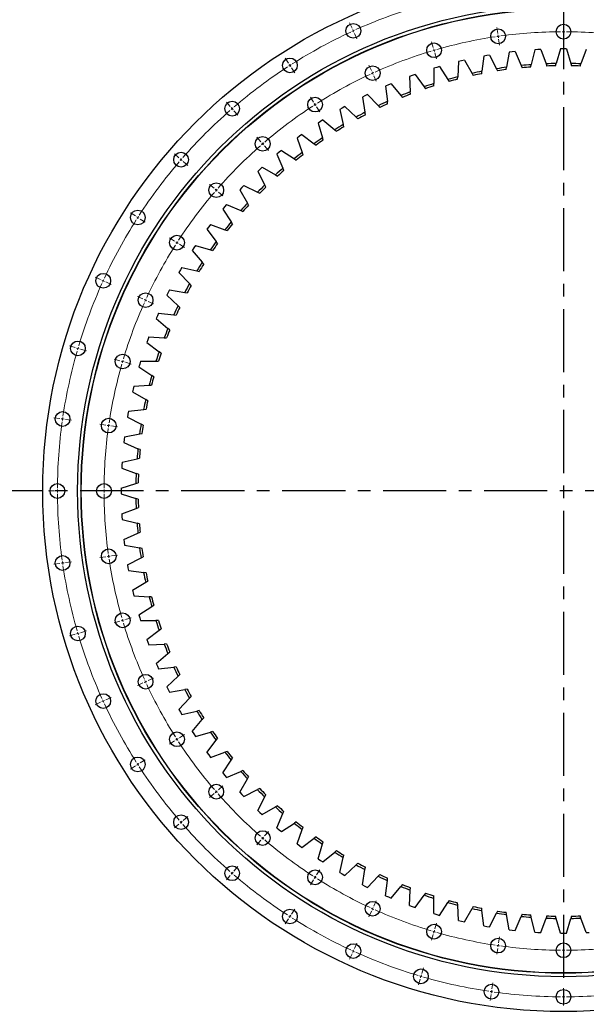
# Model space of a CAD drawing. Header units: millimetres. Extents: x -160 to 9962, y 30105 to 38222.
# Tile 4 of 11: x 1567 to 2565, y 35612 to 37347. Entities that reach past the tile are written whole.
import ezdxf

# ---------------------------------------------------------------- set-up
doc = ezdxf.new("R2010")
doc.units = ezdxf.units.MM
doc.header["$LTSCALE"] = 50
doc.linetypes.add('CENTER', pattern=[10.16, 6.35, -1.27, 1.27, -1.27])

msp = doc.modelspace()

# ---------------------------------------------------------------- linework, layer by layer
at = {"linetype": 'CENTER', "ltscale": 0.35}
for p, q in [((2524.7, 37548.2), (2524.7, 35484.9)), ((3563, 36516.5), (1486.4, 36516.5))]:
    msp.add_line(p, q, dxfattribs=at)
at = {"color": 0, "linetype": 'Continuous', "lineweight": 18}
for p, q in [((2152.5, 37331.6), (2148.2, 37341.1)), ((2524.7, 37330.5), (2524.7, 37341)), ((2154.6, 37327), (2153.6, 37329.3)), ((2154.6, 37327), (2155.6, 37324.7)), ((2156.7, 37322.5), (2161, 37312.9)), ((2408.9, 37322.3), (2407.4, 37332.6)), ((2524.7, 37325.5), (2524.7, 37328)), ((2524.7, 37325.5), (2524.7, 37323)), ((2295.4, 37297.6), (2292.5, 37307.6)), ((2409.6, 37317.3), (2409.3, 37319.8)), ((2409.6, 37317.3), (2410, 37314.8)), ((2410.3, 37312.4), (2411.8, 37302)), ((2524.7, 37320.5), (2524.7, 37310)), ((2296.8, 37292.8), (2296.1, 37295.2)), ((2296.8, 37292.8), (2297.5, 37290.4)), ((2298.2, 37288), (2301.2, 37277.9)), ((2040.3, 37270.3), (2034.7, 37279.1)), ((2043, 37266.1), (2041.7, 37268.2)), ((2043, 37266.1), (2044.4, 37264)), ((2045.7, 37261.9), (2051.4, 37253.1)), ((2186.6, 37257), (2182.2, 37266.5)), ((2188.7, 37252.4), (2187.6, 37254.7)), ((2188.7, 37252.4), (2189.7, 37250.2)), ((2190.7, 37247.9), (2195.1, 37238.3)), ((1938, 37193.7), (1931.1, 37201.6)), ((2084.7, 37201.3), (2079, 37210.2)), ((1941.3, 37189.9), (1939.6, 37191.8)), ((1941.3, 37189.9), (1942.9, 37188)), ((1944.5, 37186.1), (1951.4, 37178.2)), ((2087.4, 37197.1), (2086, 37199.2)), ((2087.4, 37197.1), (2088.7, 37195)), ((2090.1, 37192.9), (2095.7, 37184.1)), ((1991.7, 37131.7), (1984.8, 37139.7)), ((1995, 37127.9), (1993.3, 37129.8)), ((1995, 37127.9), (1996.6, 37126)), ((1998.2, 37124.2), (2005.1, 37116.2)), ((1847.6, 37103.3), (1839.7, 37110.2)), ((1851.4, 37100), (1849.5, 37101.7)), ((1851.4, 37100), (1853.3, 37098.4)), ((1855.1, 37096.7), (1863.1, 37089.9)), ((1909.6, 37049.6), (1901.6, 37056.5)), ((1913.3, 37046.3), (1911.5, 37048)), ((1913.3, 37046.3), (1915.2, 37044.7)), ((1917.1, 37043), (1925.1, 37036.2)), ((1771, 37001), (1762.1, 37006.6)), ((1775.2, 36998.2), (1773.1, 36999.6)), ((1775.2, 36998.2), (1777.3, 36996.9)), ((1779.4, 36995.5), (1788.2, 36989.9)), ((1840, 36956.6), (1831.1, 36962.3)), ((1844.2, 36953.9), (1842.1, 36955.3)), ((1844.2, 36953.9), (1846.3, 36952.6)), ((1848.4, 36951.2), (1857.2, 36945.5)), ((1709.7, 36888.7), (1700.2, 36893.1)), ((1714.3, 36886.7), (1712, 36887.7)), ((1714.3, 36886.7), (1716.5, 36885.6)), ((1718.8, 36884.6), (1728.4, 36880.2)), ((1784.3, 36854.7), (1774.8, 36859)), ((1788.9, 36852.6), (1786.6, 36853.6)), ((1788.9, 36852.6), (1791.1, 36851.6)), ((1793.4, 36850.5), (1802.9, 36846.2)), ((1665, 36769), (1655, 36771.9)), ((1669.8, 36767.6), (1667.4, 36768.3)), ((1669.8, 36767.6), (1672.2, 36766.9)), ((1674.6, 36766.2), (1684.7, 36763.2)), ((1743.7, 36745.9), (1733.6, 36748.8)), ((1748.5, 36744.5), (1746.1, 36745.2)), ((1748.5, 36744.5), (1750.9, 36743.8)), ((1753.3, 36743.1), (1763.4, 36740.1)), ((1637.9, 36644.1), (1627.5, 36645.5)), ((1642.8, 36643.3), (1640.3, 36643.7)), ((1642.8, 36643.3), (1645.3, 36643)), ((1647.8, 36642.6), (1658.2, 36641.1)), ((1719, 36632.4), (1708.6, 36633.9)), ((1724, 36631.7), (1721.5, 36632)), ((1724, 36631.7), (1726.5, 36631.3)), ((1728.9, 36631), (1739.3, 36629.5)), ((1628.7, 36516.5), (1618.2, 36516.5)), ((1633.7, 36516.5), (1631.2, 36516.5)), ((1633.7, 36516.5), (1636.2, 36516.5)), ((1638.7, 36516.5), (1649.2, 36516.5)), ((1710.7, 36516.5), (1700.2, 36516.5)), ((1715.7, 36516.5), (1713.2, 36516.5)), ((1715.7, 36516.5), (1718.2, 36516.5)), ((1720.7, 36516.5), (1731.2, 36516.5)), ((1728.9, 36402.1), (1739.3, 36403.6)), ((1637.9, 36389), (1627.5, 36387.5)), ((1642.8, 36389.7), (1640.3, 36389.4)), ((1642.8, 36389.7), (1645.3, 36390.1)), ((1647.8, 36390.4), (1658.2, 36391.9)), ((1719, 36400.7), (1708.6, 36399.2)), ((1724, 36401.4), (1721.5, 36401)), ((1724, 36401.4), (1726.5, 36401.8)), ((1743.7, 36287.2), (1733.6, 36284.2)), ((1748.5, 36288.6), (1746.1, 36287.9)), ((1748.5, 36288.6), (1750.9, 36289.3)), ((1753.3, 36290), (1763.4, 36293)), ((1665, 36264.1), (1655, 36261.1)), ((1669.8, 36265.5), (1667.4, 36264.8)), ((1669.8, 36265.5), (1672.2, 36266.2)), ((1674.6, 36266.9), (1684.7, 36269.9)), ((1784.3, 36178.4), (1774.8, 36174)), ((1788.9, 36180.5), (1786.6, 36179.4)), ((1788.9, 36180.5), (1791.1, 36181.5)), ((1793.4, 36182.5), (1802.9, 36186.9)), ((1709.7, 36144.3), (1700.2, 36140)), ((1714.3, 36146.4), (1712, 36145.4)), ((1714.3, 36146.4), (1716.5, 36147.4)), ((1718.8, 36148.5), (1728.4, 36152.8)), ((1840, 36076.5), (1831.1, 36070.8)), ((1844.2, 36079.2), (1842.1, 36077.8)), ((1844.2, 36079.2), (1846.3, 36080.5)), ((1848.4, 36081.9), (1857.2, 36087.5)), ((1779.4, 36037.5), (1788.2, 36043.2)), ((1771, 36032.1), (1762.1, 36026.4)), ((1775.2, 36034.8), (1773.1, 36033.5)), ((1775.2, 36034.8), (1777.3, 36036.2)), ((1913.3, 35986.8), (1911.5, 35985.1)), ((1913.3, 35986.8), (1915.2, 35988.4)), ((1917.1, 35990), (1925.1, 35996.9)), ((1909.6, 35983.5), (1901.6, 35976.6)), ((1851.4, 35933.1), (1853.3, 35934.7)), ((1855.1, 35936.3), (1863.1, 35943.2)), ((1847.6, 35929.8), (1839.7, 35922.9)), ((1851.4, 35933.1), (1849.5, 35931.4)), ((1998.2, 35908.9), (2005.1, 35916.8)), ((1991.7, 35901.4), (1984.8, 35893.4)), ((1995, 35905.1), (1993.3, 35903.2)), ((1995, 35905.1), (1996.6, 35907)), ((1944.5, 35846.9), (1951.4, 35854.9)), ((2090.1, 35840.2), (2095.7, 35849)), ((1938, 35839.4), (1931.1, 35831.5)), ((1941.3, 35843.2), (1939.6, 35841.3)), ((1941.3, 35843.2), (1942.9, 35845.1)), ((2084.7, 35831.8), (2079, 35822.9)), ((2087.4, 35836), (2086, 35833.9)), ((2087.4, 35836), (2088.7, 35838.1)), ((2045.7, 35771.2), (2051.4, 35780)), ((2188.7, 35780.6), (2187.6, 35778.4)), ((2188.7, 35780.6), (2189.7, 35782.9)), ((2190.7, 35785.2), (2195.1, 35794.7)), ((2040.3, 35762.8), (2034.7, 35753.9)), ((2043, 35767), (2041.7, 35764.9)), ((2043, 35767), (2044.4, 35769.1)), ((2186.6, 35776.1), (2182.2, 35766.5)), ((2298.2, 35745.1), (2301.2, 35755.2)), ((2295.4, 35735.5), (2292.5, 35725.4)), ((2296.8, 35740.3), (2296.1, 35737.9)), ((2296.8, 35740.3), (2297.5, 35742.7)), ((2410.3, 35720.7), (2411.8, 35731.1)), ((2156.7, 35710.6), (2161, 35720.2)), ((2408.9, 35710.8), (2407.4, 35700.4)), ((2409.6, 35715.8), (2409.3, 35713.3)), ((2409.6, 35715.8), (2410, 35718.2)), ((2524.7, 35712.5), (2524.7, 35723)), ((2524.7, 35707.5), (2524.7, 35710)), ((2152.5, 35701.5), (2148.2, 35692)), ((2154.6, 35706.1), (2153.6, 35703.8)), ((2154.6, 35706.1), (2155.6, 35708.3)), ((2524.7, 35707.5), (2524.7, 35705)), ((2524.7, 35702.5), (2524.7, 35692)), ((2275.1, 35666.4), (2278.1, 35676.5)), ((2272.3, 35656.8), (2269.4, 35646.8)), ((2273.7, 35661.6), (2273, 35659.2)), ((2273.7, 35661.6), (2274.4, 35664)), ((2398.7, 35639.6), (2400.1, 35649.9)), ((2524.7, 35630.5), (2524.7, 35641)), ((2397.2, 35629.7), (2395.7, 35619.3)), ((2397.9, 35634.6), (2397.6, 35632.1)), ((2397.9, 35634.6), (2398.3, 35637.1)), ((2524.7, 35625.5), (2524.7, 35628)), ((2524.7, 35625.5), (2524.7, 35623)), ((2524.7, 35620.5), (2524.7, 35610))]:
    msp.add_line(p, q, dxfattribs=at)
at = {"color": 7, "linetype": 'Continuous', "lineweight": 25}
for p, q in [((2429.2, 37289.4), (2424.4, 37262.8)), ((2434.3, 37290.1), (2429.2, 37289.4)), ((2439.5, 37290.6), (2434.3, 37290.1)), ((2439.5, 37290.6), (2450.3, 37265.8)), ((2474.3, 37293.7), (2468, 37267.4)), ((2479.5, 37294), (2474.3, 37293.7)), ((2484.6, 37294.3), (2479.5, 37294)), ((2484.6, 37294.3), (2494, 37268.9)), ((2519.5, 37295.3), (2511.7, 37269.4)), ((2524.7, 37295.3), (2519.5, 37295.3)), ((2529.9, 37295.3), (2524.7, 37295.3)), ((2529.9, 37295.3), (2537.8, 37269.4)), ((2564.8, 37294.3), (2555.5, 37268.9)), ((2340.1, 37273.1), (2338.4, 37246.1)), ((2345.1, 37274.3), (2340.1, 37273.1)), ((2350.2, 37275.5), (2345.1, 37274.3)), ((2350.2, 37275.5), (2363.8, 37252.1)), ((2384.4, 37282.6), (2381.2, 37255.7)), ((2389.5, 37283.5), (2384.4, 37282.6)), ((2394.6, 37284.4), (2389.5, 37283.5)), ((2394.6, 37284.4), (2406.8, 37260.2)), ((2510.5, 37265.4), (2511.7, 37269.4)), ((2537.8, 37269.4), (2539, 37265.4)), ((2296.4, 37261.1), (2296.3, 37234.1)), ((2301.4, 37262.6), (2296.4, 37261.1)), ((2306.4, 37264.1), (2301.4, 37262.6)), ((2306.4, 37264.1), (2321.3, 37241.5)), ((2363.8, 37252.1), (2365.9, 37248.5)), ((2380.7, 37251.5), (2381.2, 37255.7)), ((2406.8, 37260.2), (2408.7, 37256.5)), ((2423.6, 37258.7), (2424.4, 37262.8)), ((2450.3, 37265.8), (2452, 37262)), ((2467, 37263.3), (2468, 37267.4)), ((2494, 37268.9), (2495.4, 37265)), ((2554.1, 37265), (2555.5, 37268.9)), ((2258.4, 37248.4), (2253.5, 37246.6)), ((2253.5, 37246.6), (2255, 37219.6)), ((2263.3, 37250.1), (2258.4, 37248.4)), ((2263.3, 37250.1), (2279.5, 37228.5)), ((2321.3, 37241.5), (2323.6, 37238)), ((2338.2, 37241.9), (2338.4, 37246.1)), ((2216.3, 37231.6), (2211.5, 37229.6)), ((2211.5, 37229.6), (2214.6, 37202.7)), ((2221.1, 37233.7), (2216.3, 37231.6)), ((2221.1, 37233.7), (2238.5, 37213)), ((2255.2, 37215.4), (2255, 37219.6)), ((2279.5, 37228.5), (2282, 37225.1)), ((2296.3, 37229.9), (2296.3, 37234.1)), ((2175.2, 37212.5), (2170.6, 37210.1)), ((2170.6, 37210.1), (2175.2, 37183.5)), ((2179.9, 37214.8), (2175.2, 37212.5)), ((2179.9, 37214.8), (2198.5, 37195.2)), ((2215, 37198.5), (2214.6, 37202.7)), ((2238.5, 37213), (2241.2, 37209.8)), ((2135.3, 37191), (2130.9, 37188.4)), ((2130.9, 37188.4), (2137, 37162)), ((2139.9, 37193.6), (2135.3, 37191)), ((2139.9, 37193.6), (2159.6, 37175.1)), ((2175.9, 37179.4), (2175.2, 37183.5)), ((2198.5, 37195.2), (2201.4, 37192.1)), ((2096.8, 37167.2), (2092.5, 37164.3)), ((2101.1, 37170), (2096.8, 37167.2)), ((2101.1, 37170), (2121.9, 37152.7)), ((2159.6, 37175.1), (2162.7, 37172.2)), ((2092.5, 37164.3), (2100.1, 37138.4)), ((2121.9, 37152.7), (2125.1, 37150)), ((2138, 37157.9), (2137, 37162)), ((2059.7, 37141.2), (2055.5, 37138.1)), ((2055.5, 37138.1), (2064.7, 37112.7)), ((2063.9, 37144.3), (2059.7, 37141.2)), ((2063.9, 37144.3), (2085.6, 37128.2)), ((2101.3, 37134.4), (2100.1, 37138.4)), ((2028.1, 37116.4), (2024.1, 37113.1)), ((2028.1, 37116.4), (2050.8, 37101.7)), ((2085.6, 37128.2), (2089, 37125.7)), ((2024.1, 37113.1), (2020.2, 37109.8)), ((2020.2, 37109.8), (2030.8, 37084.9)), ((2050.8, 37101.7), (2054.3, 37099.4)), ((2066.1, 37108.7), (2064.7, 37112.7)), ((1990.3, 37083), (1986.5, 37079.4)), ((1986.5, 37079.4), (1998.6, 37055.2)), ((1994.1, 37086.6), (1990.3, 37083)), ((1994.1, 37086.6), (2017.6, 37073.1)), ((2032.5, 37081), (2030.8, 37084.9)), ((2017.6, 37073.1), (2021.2, 37071)), ((1958.3, 37051), (1954.7, 37047.2)), ((1954.7, 37047.2), (1968.2, 37023.7)), ((1961.9, 37054.7), (1958.3, 37051)), ((1961.9, 37054.7), (1986.1, 37042.7)), ((2000.5, 37051.5), (1998.6, 37055.2)), ((1986.1, 37042.7), (1989.8, 37040.8)), ((1928.1, 37017.1), (1924.8, 37013.1)), ((1924.8, 37013.1), (1939.6, 36990.5)), ((1931.5, 37021.1), (1928.1, 37017.1)), ((1931.5, 37021.1), (1956.4, 37010.5)), ((1956.4, 37010.5), (1960.2, 37008.8)), ((1970.3, 37020.1), (1968.2, 37023.7)), ((1900, 36981.6), (1897, 36977.4)), ((1897, 36977.4), (1913.1, 36955.7)), ((1903.2, 36985.8), (1900, 36981.6)), ((1903.2, 36985.8), (1928.6, 36976.6)), ((1928.6, 36976.6), (1932.6, 36975.2)), ((1941.9, 36987), (1939.6, 36990.5)), ((1874.1, 36944.5), (1871.2, 36940.1)), ((1871.2, 36940.1), (1888.6, 36919.4)), ((1876.9, 36948.8), (1874.1, 36944.5)), ((1876.9, 36948.8), (1902.9, 36941.1)), ((1902.9, 36941.1), (1906.9, 36940)), ((1915.5, 36952.3), (1913.1, 36955.7)), ((1850.3, 36905.9), (1847.7, 36901.4)), ((1852.9, 36910.4), (1850.3, 36905.9)), ((1852.9, 36910.4), (1879.2, 36904.3)), ((1891.2, 36916.1), (1888.6, 36919.4)), ((1847.7, 36901.4), (1866.2, 36881.7)), ((1879.2, 36904.3), (1883.3, 36903.3)), ((1831.1, 36870.7), (1828.8, 36866.1)), ((1831.1, 36870.7), (1857.8, 36866.1)), ((1869.1, 36878.6), (1866.2, 36881.7)), ((1828.8, 36866.1), (1826.5, 36861.4)), ((1826.5, 36861.4), (1846.1, 36842.8)), ((1857.8, 36866.1), (1861.9, 36865.4)), ((1849.1, 36839.9), (1846.1, 36842.8)), ((1809.6, 36825), (1807.6, 36820.2)), ((1807.6, 36820.2), (1828.3, 36802.8)), ((1811.7, 36829.8), (1809.6, 36825)), ((1811.7, 36829.8), (1838.6, 36826.7)), ((1838.6, 36826.7), (1842.8, 36826.2)), ((1831.5, 36800.1), (1828.3, 36802.8)), ((1794.7, 36787.8), (1792.9, 36782.9)), ((1794.7, 36787.8), (1821.7, 36786.3)), ((1821.7, 36786.3), (1825.9, 36786.1)), ((1792.9, 36782.9), (1791.2, 36778)), ((1791.2, 36778), (1812.8, 36761.8)), ((1816.2, 36759.3), (1812.8, 36761.8)), ((1778.7, 36739.9), (1777.2, 36734.9)), ((1777.2, 36734.9), (1799.7, 36720)), ((1780.2, 36744.9), (1778.7, 36739.9)), ((1780.2, 36744.9), (1807.2, 36745)), ((1807.2, 36745), (1811.4, 36745)), ((1803.3, 36717.7), (1799.7, 36720)), ((1768.2, 36701.2), (1766.9, 36696.1)), ((1768.2, 36701.2), (1795.2, 36702.8)), ((1795.2, 36702.8), (1799.4, 36703.1)), ((1766.9, 36696.1), (1765.8, 36691.1)), ((1765.8, 36691.1), (1789.1, 36677.5)), ((1792.8, 36675.4), (1789.1, 36677.5)), ((1757.8, 36651.8), (1756.9, 36646.7)), ((1756.9, 36646.7), (1781, 36634.4)), ((1758.7, 36656.9), (1757.8, 36651.8)), ((1758.7, 36656.9), (1785.6, 36660.1)), ((1785.6, 36660.1), (1789.7, 36660.6)), ((1784.8, 36632.5), (1781, 36634.4)), ((1751.8, 36612.1), (1751.2, 36607)), ((1751.8, 36612.1), (1778.5, 36616.9)), ((1778.5, 36616.9), (1782.6, 36617.6)), ((1751.2, 36607), (1750.6, 36601.8)), ((1750.6, 36601.8), (1775.4, 36591)), ((1779.3, 36589.3), (1775.4, 36591)), ((1747.3, 36561.8), (1747, 36556.6)), ((1747.6, 36567), (1747.3, 36561.8)), ((1747.6, 36567), (1773.9, 36573.3)), ((1773.9, 36573.3), (1778, 36574.3)), ((1747, 36556.6), (1772.4, 36547.3)), ((1776.3, 36545.9), (1772.4, 36547.3)), ((1746, 36521.7), (1771.9, 36529.6)), ((1771.9, 36529.6), (1775.9, 36530.8)), ((1746, 36521.7), (1745.9, 36516.5)), ((1745.9, 36516.5), (1746, 36511.3)), ((1746, 36511.3), (1771.9, 36503.5)), ((1775.9, 36502.3), (1771.9, 36503.5)), ((1747, 36476.4), (1772.4, 36485.8)), ((1747, 36476.4), (1747.3, 36471.3)), ((1772.4, 36485.8), (1776.3, 36487.2)), ((1747.3, 36471.3), (1747.6, 36466.1)), ((1747.6, 36466.1), (1773.9, 36459.7)), ((1778, 36458.8), (1773.9, 36459.7)), ((1750.6, 36431.3), (1775.4, 36442.1)), ((1775.4, 36442.1), (1779.3, 36443.8)), ((1750.6, 36431.3), (1751.2, 36426.1)), ((1751.2, 36426.1), (1751.8, 36421)), ((1751.8, 36421), (1778.5, 36416.2)), ((1782.6, 36415.4), (1778.5, 36416.2)), ((1756.9, 36386.4), (1781, 36398.6)), ((1756.9, 36386.4), (1757.8, 36381.3)), ((1781, 36398.6), (1784.8, 36400.5)), ((1757.8, 36381.3), (1758.7, 36376.2)), ((1758.7, 36376.2), (1785.6, 36373)), ((1789.7, 36372.5), (1785.6, 36373)), ((1765.8, 36342), (1789.1, 36355.6)), ((1789.1, 36355.6), (1792.8, 36357.7)), ((1765.8, 36342), (1766.9, 36336.9)), ((1766.9, 36336.9), (1768.2, 36331.9)), ((1768.2, 36331.9), (1795.2, 36330.2)), ((1799.4, 36330), (1795.2, 36330.2)), ((1777.2, 36298.2), (1799.7, 36313.1)), ((1777.2, 36298.2), (1778.7, 36293.2)), ((1799.7, 36313.1), (1803.3, 36315.4)), ((1778.7, 36293.2), (1780.2, 36288.2)), ((1780.2, 36288.2), (1807.2, 36288.1)), ((1811.4, 36288.1), (1807.2, 36288.1)), ((1791.2, 36255.1), (1812.8, 36271.3)), ((1812.8, 36271.3), (1816.2, 36273.8)), ((1791.2, 36255.1), (1792.9, 36250.2)), ((1792.9, 36250.2), (1794.7, 36245.3)), ((1794.7, 36245.3), (1821.7, 36246.8)), ((1825.9, 36247), (1821.7, 36246.8)), ((1807.6, 36212.9), (1828.3, 36230.3)), ((1828.3, 36230.3), (1831.5, 36233)), ((1807.6, 36212.9), (1809.6, 36208.1)), ((1809.6, 36208.1), (1811.7, 36203.3)), ((1811.7, 36203.3), (1838.6, 36206.4)), ((1842.8, 36206.8), (1838.6, 36206.4)), ((1826.5, 36171.7), (1846.1, 36190.3)), ((1846.1, 36190.3), (1849.1, 36193.2)), ((1826.5, 36171.7), (1828.8, 36167)), ((1828.8, 36167), (1831.1, 36162.4)), ((1831.1, 36162.4), (1857.8, 36167)), ((1861.9, 36167.7), (1857.8, 36167)), ((1847.7, 36131.6), (1866.2, 36151.4)), ((1866.2, 36151.4), (1869.1, 36154.4)), ((1847.7, 36131.6), (1850.3, 36127.1)), ((1850.3, 36127.1), (1852.9, 36122.7)), ((1852.9, 36122.7), (1879.2, 36128.8)), ((1883.3, 36129.8), (1879.2, 36128.8)), ((1871.2, 36092.9), (1888.6, 36113.7)), ((1888.6, 36113.7), (1891.2, 36116.9)), ((1871.2, 36092.9), (1874.1, 36088.6)), ((1876.9, 36084.3), (1902.9, 36091.9)), ((1906.9, 36093.1), (1902.9, 36091.9)), ((1874.1, 36088.6), (1876.9, 36084.3)), ((1897, 36055.7), (1913.1, 36077.4)), ((1913.1, 36077.4), (1915.5, 36080.8)), ((1897, 36055.7), (1900, 36051.5)), ((1903.2, 36047.3), (1928.6, 36056.5)), ((1932.6, 36057.9), (1928.6, 36056.5)), ((1900, 36051.5), (1903.2, 36047.3)), ((1924.8, 36019.9), (1939.6, 36042.6)), ((1939.6, 36042.6), (1941.9, 36046.1)), ((1931.5, 36012), (1956.4, 36022.6)), ((1960.2, 36024.3), (1956.4, 36022.6)), ((1924.8, 36019.9), (1928.1, 36015.9)), ((1928.1, 36015.9), (1931.5, 36012)), ((1954.7, 35985.9), (1968.2, 36009.4)), ((1968.2, 36009.4), (1970.3, 36013)), ((1961.9, 35978.3), (1986.1, 35990.4)), ((1989.8, 35992.3), (1986.1, 35990.4)), ((1954.7, 35985.9), (1958.3, 35982.1)), ((1958.3, 35982.1), (1961.9, 35978.3)), ((1986.5, 35953.6), (1998.6, 35977.9)), ((1998.6, 35977.9), (2000.5, 35981.6)), ((1986.5, 35953.6), (1990.3, 35950.1)), ((1994.1, 35946.5), (2017.6, 35960)), ((2021.2, 35962.1), (2017.6, 35960)), ((2030.8, 35948.2), (2032.5, 35952)), ((1990.3, 35950.1), (1994.1, 35946.5)), ((2020.2, 35923.3), (2030.8, 35948.2)), ((2020.2, 35923.3), (2024.1, 35919.9)), ((2024.1, 35919.9), (2028.1, 35916.6)), ((2028.1, 35916.6), (2050.8, 35931.4)), ((2054.3, 35933.7), (2050.8, 35931.4)), ((2055.5, 35895), (2064.7, 35920.4)), ((2064.7, 35920.4), (2066.1, 35924.4)), ((2063.9, 35888.8), (2085.6, 35904.8)), ((2089, 35907.3), (2085.6, 35904.8)), ((2055.5, 35895), (2059.7, 35891.8)), ((2059.7, 35891.8), (2063.9, 35888.8)), ((2092.5, 35868.7), (2100.1, 35894.7)), ((2100.1, 35894.7), (2101.3, 35898.7)), ((2125.1, 35883), (2121.9, 35880.3)), ((2092.5, 35868.7), (2096.8, 35865.9)), ((2096.8, 35865.9), (2101.1, 35863)), ((2101.1, 35863), (2121.9, 35880.3)), ((2130.9, 35844.7), (2137, 35871)), ((2137, 35871), (2138, 35875.1)), ((2139.9, 35839.5), (2159.6, 35858)), ((2162.7, 35860.9), (2159.6, 35858)), ((2170.6, 35822.9), (2175.2, 35849.6)), ((2175.2, 35849.6), (2175.9, 35853.7)), ((2130.9, 35844.7), (2135.3, 35842.1)), ((2135.3, 35842.1), (2139.9, 35839.5)), ((2179.9, 35818.3), (2198.5, 35837.9)), ((2201.4, 35840.9), (2198.5, 35837.9)), ((2211.5, 35803.5), (2214.6, 35830.4)), ((2214.6, 35830.4), (2215, 35834.6)), ((2170.6, 35822.9), (2175.2, 35820.6)), ((2175.2, 35820.6), (2179.9, 35818.3)), ((2221.1, 35799.4), (2238.5, 35820.1)), ((2241.2, 35823.3), (2238.5, 35820.1)), ((2253.5, 35786.5), (2255, 35813.5)), ((2255, 35813.5), (2255.2, 35817.7)), ((2211.5, 35803.5), (2216.3, 35801.4)), ((2216.3, 35801.4), (2221.1, 35799.4)), ((2263.3, 35783), (2279.5, 35804.6)), ((2282, 35808), (2279.5, 35804.6)), ((2296.3, 35799), (2296.3, 35803.2)), ((2296.4, 35772), (2296.3, 35799)), ((2253.5, 35786.5), (2258.4, 35784.7)), ((2258.4, 35784.7), (2263.3, 35783)), ((2306.4, 35769), (2321.3, 35791.5)), ((2323.6, 35795), (2321.3, 35791.5)), ((2338.4, 35787), (2338.2, 35791.1)), ((2340.1, 35760), (2338.4, 35787)), ((2350.2, 35757.6), (2363.8, 35780.9)), ((2365.9, 35784.6), (2363.8, 35780.9)), ((2381.2, 35777.4), (2380.7, 35781.5)), ((2296.4, 35772), (2301.4, 35770.5)), ((2301.4, 35770.5), (2306.4, 35769)), ((2384.4, 35750.5), (2381.2, 35777.4)), ((2394.6, 35748.7), (2406.8, 35772.8)), ((2408.7, 35776.6), (2406.8, 35772.8)), ((2424.4, 35770.3), (2423.6, 35774.4)), ((2429.2, 35743.6), (2424.4, 35770.3)), ((2439.5, 35742.4), (2450.3, 35767.2)), ((2452, 35771.1), (2450.3, 35767.2)), ((2468, 35765.7), (2467, 35769.8)), ((2474.3, 35739.4), (2468, 35765.7)), ((2484.6, 35738.8), (2494, 35764.2)), ((2495.4, 35768.1), (2494, 35764.2)), ((2511.7, 35763.7), (2510.5, 35767.7)), ((2519.5, 35737.8), (2511.7, 35763.7)), ((2529.9, 35737.8), (2537.8, 35763.7)), ((2539, 35767.7), (2537.8, 35763.7)), ((2555.5, 35764.2), (2554.1, 35768.1)), ((2564.8, 35738.8), (2555.5, 35764.2)), ((2340.1, 35760), (2345.1, 35758.7)), ((2345.1, 35758.7), (2350.2, 35757.6)), ((2384.4, 35750.5), (2389.5, 35749.6)), ((2389.5, 35749.6), (2394.6, 35748.7)), ((2429.2, 35743.6), (2434.3, 35743)), ((2434.3, 35743), (2439.5, 35742.4)), ((2474.3, 35739.4), (2479.5, 35739.1)), ((2479.5, 35739.1), (2484.6, 35738.8)), ((2519.5, 35737.8), (2524.7, 35737.7)), ((2524.7, 35737.7), (2529.9, 35737.8)), ((2564.8, 35738.8), (2570, 35739.1))]:
    msp.add_line(p, q, dxfattribs=at)
for centre, radius in [((2524.7, 36516.5), 917), ((2524.7, 36516.5), 855.5), ((2524.7, 36516.5), 849.5), ((2524.7, 36516.5), 849), ((2154.6, 37327), 13), ((2409.6, 37317.3), 13), ((2524.7, 37325.5), 13), ((2296.8, 37292.8), 13), ((2043, 37266.1), 13), ((2188.7, 37252.4), 13), ((1941.3, 37189.9), 13), ((2087.4, 37197.1), 13), ((1995, 37127.9), 13), ((1851.4, 37100), 13), ((1913.3, 37046.3), 13), ((1775.2, 36998.2), 13), ((1844.2, 36953.9), 13), ((1714.3, 36886.7), 13), ((1788.9, 36852.6), 13), ((1669.8, 36767.6), 13), ((1748.5, 36744.5), 13), ((1642.8, 36643.3), 13), ((1724, 36631.7), 13), ((1633.7, 36516.5), 13), ((1715.7, 36516.5), 13), ((1642.8, 36389.7), 13), ((1724, 36401.4), 13), ((1748.5, 36288.6), 13), ((1669.8, 36265.5), 13), ((1788.9, 36180.5), 13), ((1714.3, 36146.4), 13), ((1844.2, 36079.2), 13), ((1775.2, 36034.8), 13), ((1913.3, 35986.8), 13), ((1851.4, 35933.1), 13), ((1995, 35905.1), 13), ((1941.3, 35843.2), 13), ((2087.4, 35836), 13), ((2043, 35767), 13), ((2188.7, 35780.6), 13), ((2296.8, 35740.3), 13), ((2409.6, 35715.8), 13), ((2154.6, 35706.1), 13), ((2524.7, 35707.5), 13), ((2273.7, 35661.6), 13), ((2397.9, 35634.6), 13), ((2524.7, 35625.5), 13)]:
    msp.add_circle(centre, radius, dxfattribs=at)
at = {"color": 0, "linetype": 'Continuous', "lineweight": 18}
for radius, start, end in [(891, 106.6852, 114.2239), (891, 114.867, 122.4057), (891, 114.5455, 114.7062), (891, 114.3847, 114.5455), (809, 90.3541, 97.8277), (809, 90, 90.1771), (809, 89.8229, 90), (809, 82.1723, 89.6459), (809, 98.5359, 106.0095), (809, 98.1818, 98.3589), (809, 98.0048, 98.1818), (809, 106.7178, 114.1913), (809, 106.3636, 106.5407), (809, 106.1866, 106.3636), (891, 123.0488, 130.5876), (891, 122.7273, 122.888), (891, 122.5665, 122.7273), (809, 114.5455, 114.7225), (809, 114.3684, 114.5455), (809, 114.8996, 122.3732), (891, 131.2306, 138.7694), (891, 130.9091, 131.0699), (891, 130.7483, 130.9091), (809, 123.0814, 130.555), (809, 122.7273, 122.9043), (809, 122.5502, 122.7273), (809, 131.2632, 138.7368), (809, 130.9091, 131.0861), (809, 130.732, 130.9091), (891, 139.4124, 146.9512), (891, 139.0909, 139.2517), (891, 138.9301, 139.0909), (809, 139.0909, 139.268), (809, 138.9139, 139.0909), (809, 139.445, 146.9186), (891, 147.5943, 155.133), (891, 147.2727, 147.4335), (891, 147.112, 147.2727), (809, 147.6268, 155.1004), (809, 147.2727, 147.4498), (809, 147.0957, 147.2727), (891, 155.2938, 155.4545), (891, 155.7761, 163.3148), (891, 155.4545, 155.6153), (809, 155.2775, 155.4545), (809, 155.8087, 163.2822), (809, 155.4545, 155.6316), (891, 163.6364, 163.7971), (891, 163.4756, 163.6364), (891, 163.9579, 171.4967), (809, 163.9905, 171.4641), (809, 163.6364, 163.8134), (809, 163.4593, 163.6364), (891, 171.6574, 171.8182), (891, 172.1397, 179.6785), (891, 171.8182, 171.9789), (809, 171.8182, 171.9952), (809, 171.6411, 171.8182), (809, 172.1723, 179.6459), (891, 179.8392, 180), (891, 180, 180.1608), (891, 180.3215, 187.8603), (809, 179.8229, 180), (809, 180, 180.1771), (809, 180.3541, 187.8277), (809, 188.0048, 188.1818), (891, 188.0211, 188.1818), (891, 188.1818, 188.3426), (809, 188.1818, 188.3589), (809, 188.5359, 196.0095), (891, 188.5033, 196.0421), (809, 196.1866, 196.3636), (809, 196.3636, 196.5407), (809, 196.7178, 204.1913), (891, 196.2029, 196.3636), (891, 196.3636, 196.5244), (891, 196.6852, 204.2239), (809, 204.3684, 204.5455), (809, 204.5455, 204.7225), (809, 204.8996, 212.3732), (891, 204.3847, 204.5455), (891, 204.5455, 204.7062), (891, 204.867, 212.4057), (809, 212.5502, 212.7273), (809, 212.7273, 212.9043), (809, 213.0814, 220.555), (891, 212.5665, 212.7273), (891, 212.7273, 212.888), (891, 213.0488, 220.5876), (809, 220.732, 220.9091), (809, 220.9091, 221.0861), (809, 221.2632, 228.7368), (891, 220.7483, 220.9091), (891, 220.9091, 221.0699), (891, 221.2306, 228.7694), (809, 228.9139, 229.0909), (809, 229.0909, 229.268), (809, 229.445, 236.9186), (891, 228.9301, 229.0909), (891, 229.0909, 229.2517), (891, 229.4124, 236.9512), (809, 237.0957, 237.2727), (809, 237.2727, 237.4498), (809, 237.6268, 245.1004), (809, 245.2775, 245.4545), (809, 245.4545, 245.6316), (809, 245.8087, 253.2822), (891, 237.112, 237.2727), (891, 237.2727, 237.4335), (891, 237.5943, 245.133), (809, 253.4593, 253.6364), (809, 253.6364, 253.8134), (809, 253.9905, 261.4641), (809, 261.6411, 261.8182), (809, 261.8182, 261.9952), (809, 262.1723, 269.6459), (809, 270.3541, 277.8277), (891, 245.2938, 245.4545), (891, 245.4545, 245.6153), (891, 245.7761, 253.3148), (809, 269.8229, 270), (809, 270, 270.1771), (891, 253.4756, 253.6364), (891, 253.6364, 253.7971), (891, 253.9579, 261.4967), (891, 261.6574, 261.8182), (891, 261.8182, 261.9789), (891, 262.1397, 269.6785), (891, 269.8392, 270), (891, 270, 270.1608), (891, 270.3215, 277.8603)]:
    msp.add_arc((2524.7, 36516.5), radius, start, end, dxfattribs=at)
at = {"color": 7, "linetype": 'Continuous', "lineweight": 25}
for radius, start, end in [(753, 90.9918, 92.3415), (753, 87.6585, 89.0082), (753, 100.9918, 102.3415), (753, 97.6585, 99.0082), (749, 97.757, 98.9096), (753, 94.3252, 95.6748), (749, 94.4237, 95.5763), (749, 91.0904, 92.243), (749, 87.757, 88.9096), (753, 104.3252, 105.6748), (749, 104.4237, 105.5763), (749, 101.0904, 102.243), (753, 110.9918, 112.3415), (753, 107.6585, 109.0082), (749, 107.757, 108.9096), (753, 114.3252, 115.6748), (749, 111.0904, 112.243), (753, 117.6585, 119.0082), (749, 114.4237, 115.5763), (749, 117.757, 118.9096), (753, 120.9918, 122.3415), (749, 121.0904, 122.243), (753, 124.3252, 125.6748), (749, 124.4237, 125.5763), (753, 127.6585, 129.0082), (749, 127.757, 128.9096), (753, 130.9918, 132.3415), (749, 131.0904, 132.243), (753, 134.3252, 135.6748), (749, 134.4237, 135.5763), (753, 137.6585, 139.0082), (749, 137.757, 138.9096), (753, 140.9918, 142.3415), (749, 141.0904, 142.243), (753, 144.3252, 145.6748), (749, 144.4237, 145.5763), (753, 147.6585, 149.0082), (749, 147.757, 148.9096), (753, 150.9918, 152.3415), (749, 151.0904, 152.243), (753, 154.3252, 155.6748), (749, 154.4237, 155.5763), (753, 157.6585, 159.0082), (749, 157.757, 158.9096), (753, 160.9918, 162.3415), (749, 161.0904, 162.243), (753, 164.3252, 165.6748), (749, 164.4237, 165.5763), (753, 167.6585, 169.0082), (749, 167.757, 168.9096), (753, 170.9918, 172.3415), (749, 171.0904, 172.243), (753, 174.3252, 175.6748), (749, 174.4237, 175.5763), (753, 177.6585, 179.0082), (749, 177.757, 178.9096), (753, 180.9918, 182.3415), (749, 181.0904, 182.243), (753, 184.3252, 185.6748), (749, 184.4237, 185.5763), (753, 187.6585, 189.0082), (749, 187.757, 188.9096), (753, 190.9918, 192.3415), (749, 191.0904, 192.243), (753, 194.3252, 195.6748), (749, 194.4237, 195.5763), (753, 197.6585, 199.0082), (749, 197.757, 198.9096), (753, 200.9918, 202.3415), (749, 201.0904, 202.243), (753, 204.3252, 205.6748), (749, 204.4237, 205.5763), (753, 207.6585, 209.0082), (749, 207.757, 208.9096), (753, 210.9918, 212.3415), (749, 211.0904, 212.243), (753, 214.3252, 215.6748), (749, 214.4237, 215.5763), (753, 217.6585, 219.0082), (749, 217.757, 218.9096), (753, 220.9918, 222.3415), (749, 221.0904, 222.243), (753, 224.3252, 225.6748), (749, 224.4237, 225.5763), (753, 227.6585, 229.0082), (749, 227.757, 228.9096), (753, 230.9918, 232.3415), (749, 231.0904, 232.243), (753, 234.3252, 235.6748), (749, 234.4237, 235.5763), (749, 237.757, 238.9096), (753, 237.6585, 239.0082), (753, 240.9918, 242.3415), (749, 241.0904, 242.243), (753, 244.3252, 245.6748), (749, 244.4237, 245.5763), (753, 247.6585, 249.0082), (749, 247.757, 248.9096), (753, 250.9918, 252.3415), (749, 251.0904, 252.243), (753, 254.3252, 255.6748), (749, 254.4237, 255.5763), (753, 257.6585, 259.0082), (749, 257.757, 258.9096), (753, 260.9918, 262.3415), (749, 261.0904, 262.243), (753, 264.3252, 265.6748), (749, 264.4237, 265.5763), (753, 267.6585, 269.0082), (749, 267.757, 268.9096), (753, 270.9918, 272.3415), (749, 271.0904, 272.243)]:
    msp.add_arc((2524.7, 36516.5), radius, start, end, dxfattribs=at)

doc.saveas('drawing.dxf')
